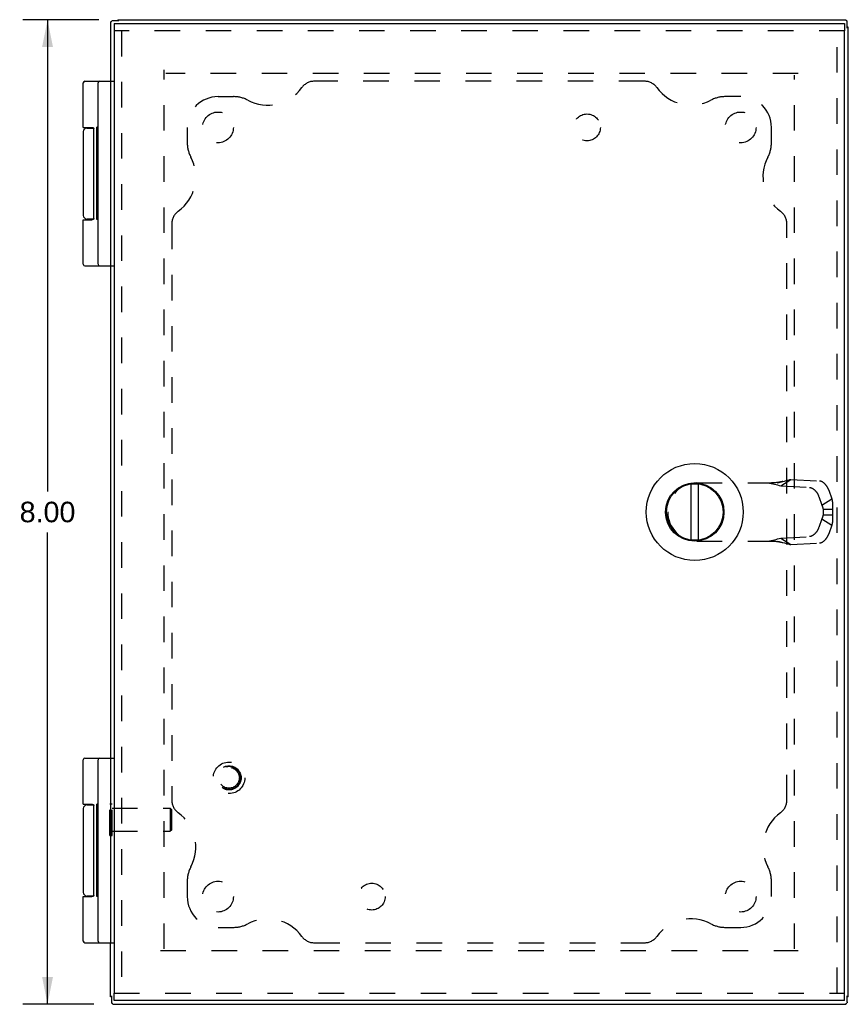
# Model space of a CAD drawing. Header units: inches. Extents: x 0 to 37.8, y 0 to 24.4.
# Tile 6 of 11: x 10.5 to 17.2, y 8.6 to 16.6. Entities that reach past the tile are written whole.
import ezdxf

# ---------------------------------------------------------------- set-up
doc = ezdxf.new("R2010")
doc.units = ezdxf.units.IN
doc.header["$LTSCALE"] = 2.077778
doc.header["$MEASUREMENT"] = 0
doc.linetypes.add('HIDDEN', pattern=[0.2, 0.1, -0.1])
doc.layers.get('0').update_dxf_attribs({"linetype": 'CONTINUOUS'})
for name, color, linetype in [('DEFAULT_2', 8, 'HIDDEN'), ('DIMENSIONS', 7, 'CONTINUOUS'), ('DOOR_ASSEMBLY', 7, 'CONTINUOUS'), ('SUBPANEL', 7, 'CONTINUOUS')]:
    doc.layers.add(name, color=color, linetype=linetype)
doc.styles.get("Standard").update_dxf_attribs({"font": 'arial.ttf'})
doc.dimstyles.new('DIMSTYLE_1', dxfattribs={"dimtxt": 0.166667, "dimasz": 0.222222, "dimexe": 0.09, "dimexo": 0.07, "dimgap": 0.0375, "dimtad": 0, "dimtih": 1, "dimtoh": 1, "dimzin": 4, "dimdsep": 46, "dimtxsty": 'Standard', "dimblk": '_FILLED', "dimblk1": '_FILLED', "dimblk2": '_FILLED', "dimcen": 0.09, "dimadec": 3, "dimazin": 1, "dimtfac": 1, "dimtdec": 3, "dimtofl": 0, "dimtmove": 0, "dimatfit": 3, "dimldrblk": '_FILLED', "dimfxl": 0, "dimtolj": 1, "dimtzin": 4, "dimarcsym": 0})

# ---------------------------------------------------------------- blocks, each defined once
blk = doc.blocks.new('_FILLED')
at = {"color": 0, "linetype": 'ByBlock'}
blk.add_solid([(0, 0), (-1, 0.2), (-1, -0.2)], dxfattribs=at)
blk = doc.blocks.new('*D10')
at = {"layer": 'DIMENSIONS', "color": 2, "linetype": 'Continuous'}
for p, q in [((11.108, 16.576), (10.4905, 16.576)), ((10.6905, 16.576), (10.6905, 12.7427)), ((10.6905, 8.576), (10.6905, 12.4094)), ((11.0664, 8.576), (10.4905, 8.576))]:
    blk.add_line(p, q, dxfattribs=at)
at = {"layer": 'DIMENSIONS', "color": 2, "linetype": 'Continuous', "xscale": 0.2222222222, "yscale": 0.2222222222, "zscale": 0.2222222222}
for p, rotation in [((10.6905, 16.576), 90), ((10.6905, 8.576), 270)]:
    blk.add_blockref('_FILLED', p, dxfattribs=dict(at, rotation=rotation))
at = {"layer": 'DIMENSIONS', "color": 2, "linetype": 'Continuous', "insert": (10.6905, 12.6594), "char_height": 0.16667, "width": 0.452912, "attachment_point": 2, "line_spacing_factor": 0.9}
blk.add_mtext('8.00', dxfattribs=at)

msp = doc.modelspace()

# ---------------------------------------------------------------- linework, layer by layer
at = {"color": 7, "linetype": 'Continuous'}
for p, q in [((11.2711, 16.5678), (11.2206, 16.5678)), ((11.2616, 16.576), (11.2616, 16.5678)), ((17.1934, 16.5065), (17.1934, 16.557)), ((17.2016, 16.516), (17.1934, 16.516)), ((11.2016, 16.076), (11.2016, 14.576)), ((11.2016, 10.576), (11.2016, 9.076)), ((11.2099, 8.6455), (11.2099, 8.595)), ((17.1934, 8.595), (17.1934, 8.6455)), ((11.2099, 8.636), (11.2016, 8.636)), ((17.2016, 8.636), (17.1934, 8.636))]:
    msp.add_line(p, q, dxfattribs=at)
at = {"color": 3, "linetype": 'Continuous'}
for p, q in [((11.2616, 16.576), (17.1813, 16.576)), ((11.2016, 16.5557), (11.2016, 16.076)), ((17.2016, 8.636), (17.2016, 16.516)), ((11.2016, 14.576), (11.2016, 10.576)), ((11.2016, 8.636), (11.2016, 9.076)), ((11.222, 8.576), (17.1813, 8.576))]:
    msp.add_line(p, q, dxfattribs=at)
for points in [[(11.2022, 16.5557), (11.2025, 16.5557), (11.203, 16.5559), (11.2035, 16.5561), (11.204, 16.5564), (11.2047, 16.5568), (11.2054, 16.5573), (11.2062, 16.5579), (11.207, 16.5586), (11.2079, 16.5594), (11.2088, 16.5602), (11.2098, 16.5611), (11.2108, 16.5622), (11.2119, 16.5632), (11.213, 16.5644)], [(11.2206, 16.5678), (11.2199, 16.5677), (11.2189, 16.5676), (11.2179, 16.5674), (11.2169, 16.5671), (11.216, 16.5667), (11.2152, 16.5663), (11.2144, 16.5657), (11.2137, 16.5651), (11.213, 16.5644)], [(17.1813, 16.576), (17.1813, 16.576), (17.1813, 16.576), (17.1813, 16.5759), (17.1813, 16.5758), (17.1813, 16.5756), (17.1813, 16.5754)], [(17.1813, 16.5754), (17.1813, 16.5751), (17.1815, 16.5747), (17.1817, 16.5742), (17.182, 16.5736), (17.1824, 16.573), (17.1829, 16.5723), (17.1835, 16.5715), (17.1842, 16.5707), (17.185, 16.5698), (17.1858, 16.5688), (17.1867, 16.5678), (17.1878, 16.5668), (17.1888, 16.5657), (17.19, 16.5647)], [(17.1934, 16.557), (17.1934, 16.5577), (17.1932, 16.5588), (17.193, 16.5598), (17.1927, 16.5607), (17.1923, 16.5616), (17.1919, 16.5625), (17.1913, 16.5633), (17.1907, 16.564), (17.19, 16.5647)], [(11.2016, 16.5557), (11.2016, 16.5557), (11.2017, 16.5557), (11.2018, 16.5557), (11.2019, 16.5557), (11.202, 16.5557), (11.2022, 16.5557)], [(11.2099, 8.595), (11.2099, 8.5943), (11.21, 8.5933), (11.2102, 8.5923), (11.2105, 8.5913), (11.2109, 8.5904), (11.2114, 8.5896), (11.2119, 8.5888), (11.2126, 8.5881), (11.2132, 8.5874)], [(11.222, 8.5766), (11.2219, 8.5769), (11.2218, 8.5774), (11.2215, 8.5779), (11.2212, 8.5784), (11.2208, 8.5791), (11.2203, 8.5798), (11.2197, 8.5805), (11.219, 8.5814), (11.2183, 8.5823), (11.2174, 8.5832), (11.2165, 8.5842), (11.2155, 8.5852), (11.2144, 8.5863), (11.2132, 8.5874)], [(11.222, 8.576), (11.222, 8.576), (11.222, 8.5761), (11.222, 8.5762), (11.222, 8.5763), (11.222, 8.5764), (11.222, 8.5766)], [(17.1813, 8.5766), (17.1813, 8.5769), (17.1815, 8.5774), (17.1817, 8.5779), (17.182, 8.5784), (17.1824, 8.5791), (17.1829, 8.5798), (17.1835, 8.5805), (17.1842, 8.5814), (17.185, 8.5823), (17.1858, 8.5832), (17.1867, 8.5842), (17.1878, 8.5852), (17.1888, 8.5863), (17.19, 8.5874)], [(17.1813, 8.576), (17.1813, 8.576), (17.1813, 8.5761), (17.1813, 8.5762), (17.1813, 8.5763), (17.1813, 8.5764), (17.1813, 8.5766)], [(17.1934, 8.595), (17.1934, 8.5943), (17.1932, 8.5933), (17.193, 8.5923), (17.1927, 8.5913), (17.1923, 8.5904), (17.1919, 8.5896), (17.1913, 8.5888), (17.1907, 8.5881), (17.19, 8.5874)]]:
    msp.add_lwpolyline(points, dxfattribs=at)
at = {"layer": 'DEFAULT_2', "color": 8, "linetype": 'HIDDEN'}
for p, q in [((11.6393, 9.0257), (11.6393, 16.1694)), ((16.795, 16.1384), (11.6513, 16.1384)), ((16.764, 9.0257), (16.764, 16.1264)), ((11.1976, 9.948), (11.1976, 10.204)), ((11.1976, 10.204), (11.2156, 10.204)), ((11.2156, 9.948), (11.2156, 10.204)), ((11.2156, 10.17), (11.6876, 10.17)), ((11.6976, 10.16), (11.6876, 10.17)), ((11.6876, 10.17), (11.6876, 9.982)), ((11.6976, 10.16), (11.6976, 9.992)), ((11.1976, 9.948), (11.2156, 9.948)), ((11.2156, 9.982), (11.6876, 9.982)), ((11.6976, 9.992), (11.6876, 9.982)), ((11.6083, 9.0137), (16.795, 9.0137))]:
    msp.add_line(p, q, dxfattribs=at)
at = {"layer": 'DOOR_ASSEMBLY', "color": 7, "linetype": 'Continuous'}
for p, q in [((11.2311, 16.546), (11.2311, 16.486)), ((17.1711, 16.546), (17.1711, 16.486)), ((10.9813, 15.701), (10.9813, 16.063)), ((10.9943, 16.076), (11.2311, 16.076)), ((11.1011, 14.589), (11.1011, 16.063)), ((11.0113, 15.696), (11.0652, 15.696)), ((11.0608, 15.6995), (11.0608, 15.696)), ((11.0668, 14.961), (11.0668, 15.691)), ((11.0911, 14.9528), (11.0911, 15.702)), ((11.1011, 15.702), (11.0911, 15.702)), ((11.1011, 15.6966), (11.0911, 15.6966)), ((10.9813, 15.666), (10.9813, 14.986)), ((11.1011, 15.5986), (11.0911, 15.5986)), ((11.1011, 15.4506), (11.0911, 15.4506)), ((11.1011, 15.2156), (11.0911, 15.2156)), ((11.1011, 15.2011), (11.0911, 15.2011)), ((10.9813, 14.589), (10.9813, 14.951)), ((10.9813, 14.951), (11.0511, 14.951)), ((11.0652, 14.956), (11.0113, 14.956)), ((11.0608, 14.956), (11.0608, 14.9526)), ((11.1011, 14.9528), (11.0911, 14.9528)), ((10.9943, 14.576), (11.2311, 14.576)), ((15.9233, 12.348), (15.9233, 12.8041)), ((15.9828, 12.348), (15.9828, 12.8041)), ((10.9813, 10.201), (10.9813, 10.563)), ((10.9943, 10.576), (11.2311, 10.576)), ((11.1011, 9.089), (11.1011, 10.563)), ((10.9813, 10.166), (10.9813, 9.486)), ((11.0113, 10.196), (11.0652, 10.196)), ((11.0608, 10.1995), (11.0608, 10.196)), ((11.0668, 9.461), (11.0668, 10.191)), ((11.0911, 9.4528), (11.0911, 10.202)), ((11.1011, 10.202), (11.0911, 10.202)), ((11.1011, 10.1966), (11.0911, 10.1966)), ((11.1011, 10.0986), (11.0911, 10.0986)), ((11.1011, 9.9506), (11.0911, 9.9506)), ((11.1011, 9.7156), (11.0911, 9.7156)), ((11.1011, 9.7011), (11.0911, 9.7011)), ((10.9813, 9.089), (10.9813, 9.451)), ((10.9813, 9.451), (11.0511, 9.451)), ((11.0652, 9.456), (11.0113, 9.456)), ((11.0608, 9.456), (11.0608, 9.4526)), ((11.1011, 9.4528), (11.0911, 9.4528)), ((10.9943, 9.076), (11.2311, 9.076)), ((11.2311, 8.606), (11.2311, 8.666)), ((17.1711, 8.606), (17.1711, 8.666))]:
    msp.add_line(p, q, dxfattribs=at)
at = {"layer": 'DOOR_ASSEMBLY', "color": 3, "linetype": 'Continuous'}
for p, q in [((11.2311, 16.546), (17.1711, 16.546)), ((11.2311, 16.486), (11.2311, 8.666)), ((17.1711, 8.666), (17.1711, 16.486)), ((17.1711, 8.606), (11.2311, 8.606))]:
    msp.add_line(p, q, dxfattribs=at)
at = {"layer": 'DOOR_ASSEMBLY', "color": 8, "linetype": 'HIDDEN'}
for p, q in [((17.1711, 16.486), (11.2311, 16.486)), ((11.2911, 16.486), (11.2911, 8.666)), ((17.1111, 8.666), (17.1111, 16.486)), ((15.9691, 12.8122), (16.622, 12.8122)), ((16.6527, 12.7893), (16.7342, 12.841)), ((16.7342, 12.841), (16.9669, 12.8278)), ((16.6527, 12.7893), (16.8854, 12.7761)), ((17.0427, 12.7542), (17.0674, 12.6827)), ((16.9612, 12.7025), (16.9859, 12.631)), ((16.9859, 12.631), (17.0674, 12.6827)), ((15.7331, 12.5762), (15.7331, 12.5758)), ((16.9968, 12.5981), (17.0726, 12.5981)), ((16.9968, 12.5981), (16.9968, 12.5539)), ((17.0726, 12.5981), (17.0726, 12.5539)), ((16.9859, 12.5211), (16.9612, 12.4496)), ((16.9859, 12.5211), (17.0674, 12.4694)), ((16.9968, 12.5539), (17.0726, 12.5539)), ((17.0674, 12.4694), (17.0427, 12.3979)), ((15.9691, 12.3398), (16.622, 12.3398)), ((16.6527, 12.3628), (16.8854, 12.376)), ((16.6527, 12.3628), (16.7342, 12.3111)), ((16.657, 12.3308), (16.6699, 12.3274)), ((16.6699, 12.3274), (16.6817, 12.3243)), ((16.7342, 12.3111), (16.9669, 12.3243)), ((11.2311, 8.666), (17.1711, 8.666))]:
    msp.add_line(p, q, dxfattribs=at)
at = {"layer": 'DOOR_ASSEMBLY', "color": 7, "linetype": 'Continuous'}
for points in [[(10.9813, 15.701), (11.0511, 15.701), (11.0517, 15.701), (11.0523, 15.701), (11.0529, 15.701), (11.0534, 15.7009), (11.054, 15.7009), (11.0545, 15.7009), (11.055, 15.7008), (11.0555, 15.7008), (11.056, 15.7007), (11.0564, 15.7007), (11.0568, 15.7006), (11.0572, 15.7005), (11.0576, 15.7004), (11.058, 15.7004), (11.0583, 15.7003), (11.0587, 15.7002), (11.059, 15.7001), (11.0593, 15.7), (11.0596, 15.6999), (11.0599, 15.6998), (11.0602, 15.6997), (11.0604, 15.6996), (11.0607, 15.6995), (11.0609, 15.6994), (11.0612, 15.6993), (11.0614, 15.6992), (11.0616, 15.6991), (11.0618, 15.699), (11.062, 15.6989), (11.0622, 15.6987), (11.0624, 15.6986), (11.0626, 15.6985), (11.0628, 15.6984), (11.0629, 15.6983), (11.0631, 15.6982), (11.0633, 15.698), (11.0634, 15.6979), (11.0636, 15.6978), (11.0637, 15.6977), (11.0639, 15.6976), (11.064, 15.6974), (11.0641, 15.6973), (11.0642, 15.6972), (11.0644, 15.6971), (11.0645, 15.6969), (11.0646, 15.6968), (11.0647, 15.6967), (11.0648, 15.6966), (11.0649, 15.6964), (11.065, 15.6963), (11.0651, 15.6962), (11.0652, 15.6961), (11.0652, 15.696), (11.0653, 15.6958), (11.0654, 15.6957), (11.0655, 15.6956), (11.0655, 15.6955), (11.0656, 15.6954), (11.0657, 15.6952), (11.0657, 15.6951), (11.0658, 15.695), (11.0659, 15.6949), (11.0659, 15.6948), (11.066, 15.6947), (11.066, 15.6945), (11.0661, 15.6944), (11.0661, 15.6943), (11.0662, 15.6942), (11.0662, 15.6941), (11.0663, 15.694), (11.0663, 15.6938), (11.0663, 15.6937), (11.0664, 15.6936), (11.0664, 15.6935), (11.0664, 15.6934), (11.0665, 15.6933), (11.0665, 15.6932), (11.0665, 15.6931), (11.0665, 15.693), (11.0666, 15.6928), (11.0666, 15.6927), (11.0666, 15.6926), (11.0666, 15.6925), (11.0666, 15.6924), (11.0667, 15.6923), (11.0667, 15.6922), (11.0667, 15.6921), (11.0667, 15.692), (11.0667, 15.6919), (11.0667, 15.6918), (11.0667, 15.6917), (11.0667, 15.6916), (11.0667, 15.6914), (11.0667, 15.6913), (11.0668, 15.6912), (11.0668, 15.6911), (11.0668, 15.691)], [(11.0668, 14.961), (11.0668, 14.9609), (11.0668, 14.9608), (11.0667, 14.9607), (11.0667, 14.9606), (11.0667, 14.9605), (11.0667, 14.9604), (11.0667, 14.9603), (11.0667, 14.9602), (11.0667, 14.9601), (11.0667, 14.96), (11.0667, 14.9598), (11.0667, 14.9597), (11.0666, 14.9596), (11.0666, 14.9595), (11.0666, 14.9594), (11.0666, 14.9593), (11.0666, 14.9592), (11.0665, 14.9591), (11.0665, 14.959), (11.0665, 14.9589), (11.0665, 14.9588), (11.0664, 14.9586), (11.0664, 14.9585), (11.0664, 14.9584), (11.0663, 14.9583), (11.0663, 14.9582), (11.0663, 14.9581), (11.0662, 14.958), (11.0662, 14.9579), (11.0661, 14.9577), (11.0661, 14.9576), (11.066, 14.9575), (11.066, 14.9574), (11.0659, 14.9573), (11.0659, 14.9572), (11.0658, 14.957), (11.0657, 14.9569), (11.0657, 14.9568), (11.0656, 14.9567), (11.0655, 14.9566), (11.0655, 14.9564), (11.0654, 14.9563), (11.0653, 14.9562), (11.0652, 14.9561), (11.0652, 14.956), (11.0651, 14.9558), (11.065, 14.9557), (11.0649, 14.9556), (11.0648, 14.9555), (11.0647, 14.9554), (11.0646, 14.9552), (11.0645, 14.9551), (11.0644, 14.955), (11.0642, 14.9549), (11.0641, 14.9547), (11.064, 14.9546), (11.0639, 14.9545), (11.0637, 14.9544), (11.0636, 14.9542), (11.0634, 14.9541), (11.0633, 14.954), (11.0631, 14.9539), (11.0629, 14.9538), (11.0628, 14.9536), (11.0626, 14.9535), (11.0624, 14.9534), (11.0622, 14.9533), (11.062, 14.9532), (11.0618, 14.9531), (11.0616, 14.953), (11.0614, 14.9528), (11.0612, 14.9527), (11.0609, 14.9526), (11.0607, 14.9525), (11.0604, 14.9524), (11.0602, 14.9523), (11.0599, 14.9522), (11.0596, 14.9521), (11.0593, 14.952), (11.059, 14.9519), (11.0587, 14.9518), (11.0583, 14.9518), (11.058, 14.9517), (11.0576, 14.9516), (11.0572, 14.9515), (11.0568, 14.9515), (11.0564, 14.9514), (11.056, 14.9513), (11.0555, 14.9513), (11.055, 14.9512), (11.0545, 14.9512), (11.054, 14.9511), (11.0534, 14.9511), (11.0529, 14.9511), (11.0523, 14.951), (11.0517, 14.951), (11.0511, 14.951)], [(10.9813, 10.201), (11.0511, 10.201), (11.0517, 10.201), (11.0523, 10.201), (11.0529, 10.201), (11.0534, 10.2009), (11.054, 10.2009), (11.0545, 10.2009), (11.055, 10.2008), (11.0555, 10.2008), (11.056, 10.2007), (11.0564, 10.2007), (11.0568, 10.2006), (11.0572, 10.2005), (11.0576, 10.2004), (11.058, 10.2004), (11.0583, 10.2003), (11.0587, 10.2002), (11.059, 10.2001), (11.0593, 10.2), (11.0596, 10.1999), (11.0599, 10.1998), (11.0602, 10.1997), (11.0604, 10.1996), (11.0607, 10.1995), (11.0609, 10.1994), (11.0612, 10.1993), (11.0614, 10.1992), (11.0616, 10.1991), (11.0618, 10.199), (11.062, 10.1989), (11.0622, 10.1987), (11.0624, 10.1986), (11.0626, 10.1985), (11.0628, 10.1984), (11.0629, 10.1983), (11.0631, 10.1982), (11.0633, 10.198), (11.0634, 10.1979), (11.0636, 10.1978), (11.0637, 10.1977), (11.0639, 10.1976), (11.064, 10.1974), (11.0641, 10.1973), (11.0642, 10.1972), (11.0644, 10.1971), (11.0645, 10.1969), (11.0646, 10.1968), (11.0647, 10.1967), (11.0648, 10.1966), (11.0649, 10.1964), (11.065, 10.1963), (11.0651, 10.1962), (11.0652, 10.1961), (11.0652, 10.196), (11.0653, 10.1958), (11.0654, 10.1957), (11.0655, 10.1956), (11.0655, 10.1955), (11.0656, 10.1954), (11.0657, 10.1952), (11.0657, 10.1951), (11.0658, 10.195), (11.0659, 10.1949), (11.0659, 10.1948), (11.066, 10.1947), (11.066, 10.1945), (11.0661, 10.1944), (11.0661, 10.1943), (11.0662, 10.1942), (11.0662, 10.1941), (11.0663, 10.194), (11.0663, 10.1938), (11.0663, 10.1937), (11.0664, 10.1936), (11.0664, 10.1935), (11.0664, 10.1934), (11.0665, 10.1933), (11.0665, 10.1932), (11.0665, 10.1931), (11.0665, 10.193), (11.0666, 10.1928), (11.0666, 10.1927), (11.0666, 10.1926), (11.0666, 10.1925), (11.0666, 10.1924), (11.0667, 10.1923), (11.0667, 10.1922), (11.0667, 10.1921), (11.0667, 10.192), (11.0667, 10.1919), (11.0667, 10.1918), (11.0667, 10.1917), (11.0667, 10.1916), (11.0667, 10.1914), (11.0667, 10.1913), (11.0668, 10.1912), (11.0668, 10.1911), (11.0668, 10.191)], [(11.0668, 9.461), (11.0668, 9.4609), (11.0668, 9.4608), (11.0667, 9.4607), (11.0667, 9.4606), (11.0667, 9.4605), (11.0667, 9.4604), (11.0667, 9.4603), (11.0667, 9.4602), (11.0667, 9.4601), (11.0667, 9.46), (11.0667, 9.4598), (11.0667, 9.4597), (11.0666, 9.4596), (11.0666, 9.4595), (11.0666, 9.4594), (11.0666, 9.4593), (11.0666, 9.4592), (11.0665, 9.4591), (11.0665, 9.459), (11.0665, 9.4589), (11.0665, 9.4588), (11.0664, 9.4586), (11.0664, 9.4585), (11.0664, 9.4584), (11.0663, 9.4583), (11.0663, 9.4582), (11.0663, 9.4581), (11.0662, 9.458), (11.0662, 9.4579), (11.0661, 9.4577), (11.0661, 9.4576), (11.066, 9.4575), (11.066, 9.4574), (11.0659, 9.4573), (11.0659, 9.4572), (11.0658, 9.457), (11.0657, 9.4569), (11.0657, 9.4568), (11.0656, 9.4567), (11.0655, 9.4566), (11.0655, 9.4564), (11.0654, 9.4563), (11.0653, 9.4562), (11.0652, 9.4561), (11.0652, 9.456), (11.0651, 9.4558), (11.065, 9.4557), (11.0649, 9.4556), (11.0648, 9.4555), (11.0647, 9.4554), (11.0646, 9.4552), (11.0645, 9.4551), (11.0644, 9.455), (11.0642, 9.4549), (11.0641, 9.4547), (11.064, 9.4546), (11.0639, 9.4545), (11.0637, 9.4544), (11.0636, 9.4542), (11.0634, 9.4541), (11.0633, 9.454), (11.0631, 9.4539), (11.0629, 9.4538), (11.0628, 9.4536), (11.0626, 9.4535), (11.0624, 9.4534), (11.0622, 9.4533), (11.062, 9.4532), (11.0618, 9.4531), (11.0616, 9.453), (11.0614, 9.4528), (11.0612, 9.4527), (11.0609, 9.4526), (11.0607, 9.4525), (11.0604, 9.4524), (11.0602, 9.4523), (11.0599, 9.4522), (11.0596, 9.4521), (11.0593, 9.452), (11.059, 9.4519), (11.0587, 9.4518), (11.0583, 9.4518), (11.058, 9.4517), (11.0576, 9.4516), (11.0572, 9.4515), (11.0568, 9.4515), (11.0564, 9.4514), (11.056, 9.4513), (11.0555, 9.4513), (11.055, 9.4512), (11.0545, 9.4512), (11.054, 9.4511), (11.0534, 9.4511), (11.0529, 9.4511), (11.0523, 9.451), (11.0517, 9.451), (11.0511, 9.451)]]:
    msp.add_lwpolyline(points, dxfattribs=at)
at = {"layer": 'DOOR_ASSEMBLY', "color": 8, "linetype": 'HIDDEN'}
for points in [[(16.5462, 12.8122), (16.56, 12.8095), (16.5737, 12.8067), (16.5872, 12.804), (16.6006, 12.8011), (16.6139, 12.7983), (16.627, 12.7954), (16.6399, 12.7924), (16.6527, 12.7893)], [(16.6699, 12.8247), (16.6636, 12.8231), (16.657, 12.8215), (16.6504, 12.82), (16.6437, 12.8187), (16.637, 12.8175), (16.6304, 12.8164), (16.6237, 12.8154), (16.617, 12.8146), (16.6102, 12.8139), (16.6035, 12.8133), (16.5968, 12.8128), (16.5901, 12.8125), (16.5834, 12.8123), (16.577, 12.8122)], [(16.622, 12.8122), (16.631, 12.8145), (16.6398, 12.8168), (16.6485, 12.819), (16.657, 12.8213), (16.6817, 12.8278)], [(16.6817, 12.8278), (16.6896, 12.8299), (16.6974, 12.8319), (16.7051, 12.8339), (16.7126, 12.8358), (16.72, 12.8376), (16.7272, 12.8393), (16.7342, 12.841)], [(17.0427, 12.7542), (17.0419, 12.7564), (17.0411, 12.7586), (17.0402, 12.7608), (17.0393, 12.763), (17.0383, 12.7653), (17.0372, 12.7675), (17.0362, 12.7697), (17.035, 12.7718), (17.0339, 12.774), (17.0327, 12.7762), (17.0314, 12.7783), (17.0301, 12.7804), (17.0288, 12.7825), (17.0274, 12.7845), (17.026, 12.7866), (17.0246, 12.7886), (17.0231, 12.7906), (17.0216, 12.7925), (17.0201, 12.7944), (17.0186, 12.7963), (17.017, 12.7981), (17.0154, 12.7999), (17.0137, 12.8016), (17.0121, 12.8033), (17.0104, 12.805), (17.0087, 12.8066), (17.007, 12.8082), (17.0053, 12.8097), (17.0035, 12.8111), (17.0018, 12.8126), (17, 12.8139), (16.9983, 12.8152), (16.9965, 12.8164), (16.9947, 12.8176), (16.9929, 12.8187), (16.9911, 12.8198), (16.9893, 12.8208), (16.9876, 12.8217), (16.9858, 12.8226), (16.984, 12.8234), (16.9822, 12.8241), (16.9805, 12.8248), (16.9787, 12.8254), (16.977, 12.826), (16.9753, 12.8264), (16.9736, 12.8268), (16.9719, 12.8272), (16.9702, 12.8274), (16.9685, 12.8276), (16.9669, 12.8278)], [(16.8854, 12.7761), (16.887, 12.7759), (16.8887, 12.7757), (16.8903, 12.7755), (16.892, 12.7751), (16.8937, 12.7747), (16.8955, 12.7743), (16.8972, 12.7737), (16.899, 12.7731), (16.9007, 12.7724), (16.9025, 12.7717), (16.9043, 12.7709), (16.906, 12.77), (16.9078, 12.7691), (16.9096, 12.7681), (16.9114, 12.767), (16.9132, 12.7659), (16.915, 12.7647), (16.9167, 12.7635), (16.9185, 12.7622), (16.9203, 12.7608), (16.922, 12.7594), (16.9238, 12.758), (16.9255, 12.7565), (16.9272, 12.7549), (16.9289, 12.7533), (16.9306, 12.7516), (16.9322, 12.7499), (16.9339, 12.7482), (16.9355, 12.7464), (16.937, 12.7446), (16.9386, 12.7427), (16.9401, 12.7408), (16.9416, 12.7388), (16.9431, 12.7369), (16.9445, 12.7349), (16.9459, 12.7328), (16.9473, 12.7308), (16.9486, 12.7287), (16.9499, 12.7266), (16.9512, 12.7244), (16.9524, 12.7223), (16.9535, 12.7201), (16.9547, 12.7179), (16.9557, 12.7157), (16.9568, 12.7135), (16.9577, 12.7113), (16.9587, 12.7091), (16.9596, 12.7069), (16.9604, 12.7047), (16.9612, 12.7025)], [(17.0674, 12.6827), (17.0684, 12.6787), (17.0692, 12.6748), (17.07, 12.6707), (17.0708, 12.6667), (17.0714, 12.6626), (17.072, 12.6584), (17.0725, 12.6543), (17.0729, 12.6501), (17.0733, 12.6458), (17.0736, 12.6416), (17.0738, 12.6373), (17.074, 12.633), (17.074, 12.6287), (17.074, 12.6244), (17.074, 12.62), (17.0738, 12.6156), (17.0736, 12.6113), (17.0734, 12.6069), (17.073, 12.6025), (17.0726, 12.5981)], [(16.9859, 12.631), (16.987, 12.6287), (16.988, 12.6265), (16.989, 12.6242), (16.99, 12.6219), (16.9909, 12.6196), (16.9917, 12.6173), (16.9925, 12.6149), (16.9933, 12.6126), (16.994, 12.6102), (16.9946, 12.6078), (16.9952, 12.6054), (16.9958, 12.603), (16.9963, 12.6006), (16.9968, 12.5981)], [(16.9968, 12.5539), (16.9963, 12.5515), (16.9958, 12.5491), (16.9952, 12.5467), (16.9946, 12.5443), (16.994, 12.5419), (16.9933, 12.5395), (16.9925, 12.5371), (16.9917, 12.5347), (16.9909, 12.5324), (16.99, 12.5301), (16.989, 12.5278), (16.988, 12.5255), (16.987, 12.5233), (16.9859, 12.5211)], [(17.0726, 12.5539), (17.0731, 12.549), (17.0734, 12.5442), (17.0737, 12.5393), (17.0739, 12.5345), (17.074, 12.5296), (17.074, 12.5248), (17.074, 12.52), (17.0738, 12.5152), (17.0736, 12.5105), (17.0733, 12.5057), (17.0728, 12.501), (17.0723, 12.4964), (17.0717, 12.4918), (17.0711, 12.4872), (17.0703, 12.4827), (17.0694, 12.4782), (17.0685, 12.4738), (17.0674, 12.4694)], [(16.9612, 12.4496), (16.9604, 12.4474), (16.9596, 12.4451), (16.9587, 12.4429), (16.9577, 12.4407), (16.9568, 12.4385), (16.9557, 12.4363), (16.9547, 12.4341), (16.9535, 12.4319), (16.9524, 12.4298), (16.9512, 12.4276), (16.9499, 12.4255), (16.9486, 12.4234), (16.9473, 12.4213), (16.9459, 12.4192), (16.9445, 12.4172), (16.9431, 12.4152), (16.9416, 12.4132), (16.9401, 12.4113), (16.9386, 12.4094), (16.937, 12.4075), (16.9355, 12.4057), (16.9339, 12.4039), (16.9322, 12.4021), (16.9306, 12.4004), (16.9289, 12.3988), (16.9272, 12.3971), (16.9255, 12.3956), (16.9238, 12.3941), (16.922, 12.3926), (16.9203, 12.3912), (16.9185, 12.3899), (16.9167, 12.3886), (16.915, 12.3873), (16.9132, 12.3861), (16.9114, 12.385), (16.9096, 12.384), (16.9078, 12.383), (16.906, 12.382), (16.9043, 12.3812), (16.9025, 12.3804), (16.9007, 12.3796), (16.899, 12.3789), (16.8972, 12.3783), (16.8955, 12.3778), (16.8937, 12.3773), (16.892, 12.3769), (16.8903, 12.3766), (16.8887, 12.3763), (16.887, 12.3761), (16.8854, 12.376)], [(16.5462, 12.3398), (16.56, 12.3426), (16.5737, 12.3453), (16.5872, 12.3481), (16.6006, 12.3509), (16.6139, 12.3538), (16.627, 12.3567), (16.6399, 12.3597), (16.6527, 12.3628)], [(16.577, 12.3398), (16.5834, 12.3398), (16.5901, 12.3396), (16.5968, 12.3392), (16.6035, 12.3388), (16.6102, 12.3382), (16.617, 12.3375), (16.6237, 12.3366), (16.6304, 12.3357), (16.637, 12.3346), (16.6437, 12.3333), (16.6504, 12.332), (16.657, 12.3305), (16.6636, 12.329), (16.6699, 12.3274)], [(16.622, 12.3398), (16.631, 12.3375), (16.6398, 12.3353), (16.6485, 12.333), (16.657, 12.3308)], [(16.6817, 12.3243), (16.6896, 12.3222), (16.6974, 12.3202), (16.7051, 12.3182), (16.7126, 12.3163), (16.72, 12.3145), (16.7272, 12.3127), (16.7342, 12.3111)], [(16.9669, 12.3243), (16.9685, 12.3244), (16.9702, 12.3246), (16.9719, 12.3249), (16.9736, 12.3252), (16.9753, 12.3256), (16.977, 12.3261), (16.9787, 12.3266), (16.9805, 12.3272), (16.9822, 12.3279), (16.984, 12.3286), (16.9858, 12.3294), (16.9876, 12.3303), (16.9893, 12.3313), (16.9911, 12.3322), (16.9929, 12.3333), (16.9947, 12.3344), (16.9965, 12.3356), (16.9983, 12.3368), (17, 12.3381), (17.0018, 12.3395), (17.0035, 12.3409), (17.0053, 12.3424), (17.007, 12.3439), (17.0087, 12.3454), (17.0104, 12.347), (17.0121, 12.3487), (17.0137, 12.3504), (17.0154, 12.3522), (17.017, 12.3539), (17.0186, 12.3558), (17.0201, 12.3576), (17.0216, 12.3596), (17.0231, 12.3615), (17.0246, 12.3635), (17.026, 12.3655), (17.0274, 12.3675), (17.0288, 12.3696), (17.0301, 12.3717), (17.0314, 12.3738), (17.0327, 12.3759), (17.0339, 12.378), (17.035, 12.3802), (17.0362, 12.3824), (17.0372, 12.3846), (17.0383, 12.3868), (17.0393, 12.389), (17.0402, 12.3912), (17.0411, 12.3934), (17.0419, 12.3957), (17.0427, 12.3979)]]:
    msp.add_lwpolyline(points, dxfattribs=at)
at = {"layer": 'DOOR_ASSEMBLY', "color": 7, "linetype": 'Continuous'}
for radius in [0.3941, 0.2375, 0.23]:
    msp.add_circle((15.9531, 12.576), radius, dxfattribs=at)
at = {"layer": 'DOOR_ASSEMBLY', "color": 8, "linetype": 'HIDDEN'}
for radius in [0.128, 0.0981, 0.094, 0.084]:
    msp.add_circle((12.1661, 10.416), radius, dxfattribs=at)
at = {"layer": 'DOOR_ASSEMBLY', "color": 7, "linetype": 'Continuous'}
for centre, radius, start, end in [((10.9943, 16.063), 0.013, 90, 180), ((11.1141, 16.063), 0.013, 90, 180), ((11.0113, 15.666), 0.03, 90, 180), ((11.0113, 14.986), 0.03, 180, 270), ((10.9943, 14.589), 0.013, 180, 270), ((11.1141, 14.589), 0.013, 180, 270), ((10.9943, 10.563), 0.013, 90, 180), ((11.1141, 10.563), 0.013, 90, 180), ((11.0113, 10.166), 0.03, 90, 180), ((11.0113, 9.486), 0.03, 180, 270), ((10.9943, 9.089), 0.013, 180, 270), ((11.1141, 9.089), 0.013, 180, 270)]:
    msp.add_arc(centre, radius, start, end, dxfattribs=at)
at = {"layer": 'DOOR_ASSEMBLY', "color": 8, "linetype": 'HIDDEN'}
for centre, start, end in [((15.9691, 12.5762), 90, 180), ((15.9691, 12.5758), 180, 270)]:
    msp.add_arc(centre, 0.236, start, end, dxfattribs=at)
at = {"layer": 'SUBPANEL', "color": 8, "linetype": 'HIDDEN'}
for p, q in [((15.5438, 16.076), (12.8594, 16.076)), ((12.0766, 15.951), (12.2016, 15.951)), ((16.3266, 15.951), (16.2016, 15.951)), ((11.8266, 15.701), (11.8266, 15.576)), ((16.5766, 15.576), (16.5766, 15.701)), ((11.7016, 14.9182), (11.7016, 10.2338)), ((16.7016, 10.2338), (16.7016, 14.9182)), ((11.8266, 9.576), (11.8266, 9.451)), ((16.5766, 9.451), (16.5766, 9.576)), ((12.0766, 9.201), (12.2016, 9.201)), ((16.2016, 9.201), (16.3266, 9.201)), ((12.8594, 9.076), (15.5438, 9.076))]:
    msp.add_line(p, q, dxfattribs=at)
for centre, radius in [((12.0766, 15.701), 0.125), ((15.0766, 15.701), 0.109), ((16.3266, 15.701), 0.125), ((12.0766, 9.451), 0.125), ((13.3266, 9.451), 0.109), ((16.3266, 9.451), 0.125)]:
    msp.add_circle(centre, radius, dxfattribs=at)
for centre, radius, start, end in [((12.4795, 16.226), 0.344, 242.10891, 324.1013), ((12.8594, 15.951), 0.125, 90, 144.1013), ((15.5438, 15.951), 0.125, 35.8987, 90), ((15.9238, 16.226), 0.344, 215.8987, 297.89109), ((12.0766, 15.701), 0.25, 90, 180), ((12.2016, 15.701), 0.25, 62.10891, 90), ((16.2016, 15.701), 0.25, 90, 117.89109), ((16.3266, 15.701), 0.25, 0, 90), ((12.0766, 15.576), 0.25, 180, 207.89109), ((16.3266, 15.576), 0.25, 332.10891, 360), ((11.5516, 15.2982), 0.344, 305.8987, 27.89109), ((16.8516, 15.2982), 0.344, 152.10891, 234.1013), ((11.8266, 14.9182), 0.125, 125.8987, 180), ((16.5766, 14.9182), 0.125, 0, 54.1013), ((11.8266, 10.2338), 0.125, 180, 234.1013), ((16.5766, 10.2338), 0.125, 305.8987, 360), ((11.5516, 9.8539), 0.344, 332.10891, 54.1013), ((16.8516, 9.8539), 0.344, 125.8987, 207.89109), ((12.0766, 9.576), 0.25, 152.10891, 180), ((16.3266, 9.576), 0.25, 0, 27.89109), ((12.0766, 9.451), 0.25, 180, 270), ((16.3266, 9.451), 0.25, 270, 360), ((12.2016, 9.451), 0.25, 270, 297.89109), ((12.4795, 8.926), 0.344, 35.8987, 117.89109), ((15.9238, 8.926), 0.344, 62.10891, 144.1013), ((16.2016, 9.451), 0.25, 242.10891, 270), ((12.8594, 9.201), 0.125, 215.8987, 270), ((15.5438, 9.201), 0.125, 270, 324.1013)]:
    msp.add_arc(centre, radius, start, end, dxfattribs=at)

# ---------------------------------------------------------------- dimensions: what is measured, and where the dimension line sits
at = {"layer": 'DIMENSIONS', "color": 2, "linetype": 'Continuous'}
dim = msp.add_linear_dim(base=(10.6905, 16.576), p1=(11.1364, 8.576), p2=(11.178, 16.576), angle=90, dimstyle='DIMSTYLE_1', dxfattribs=at)
dim.commit()
dim.dimension.update_dxf_attribs({"geometry": '*D10', "text_midpoint": (10.6897, 12.5751), "dimtype": 160})

doc.saveas('drawing.dxf')
